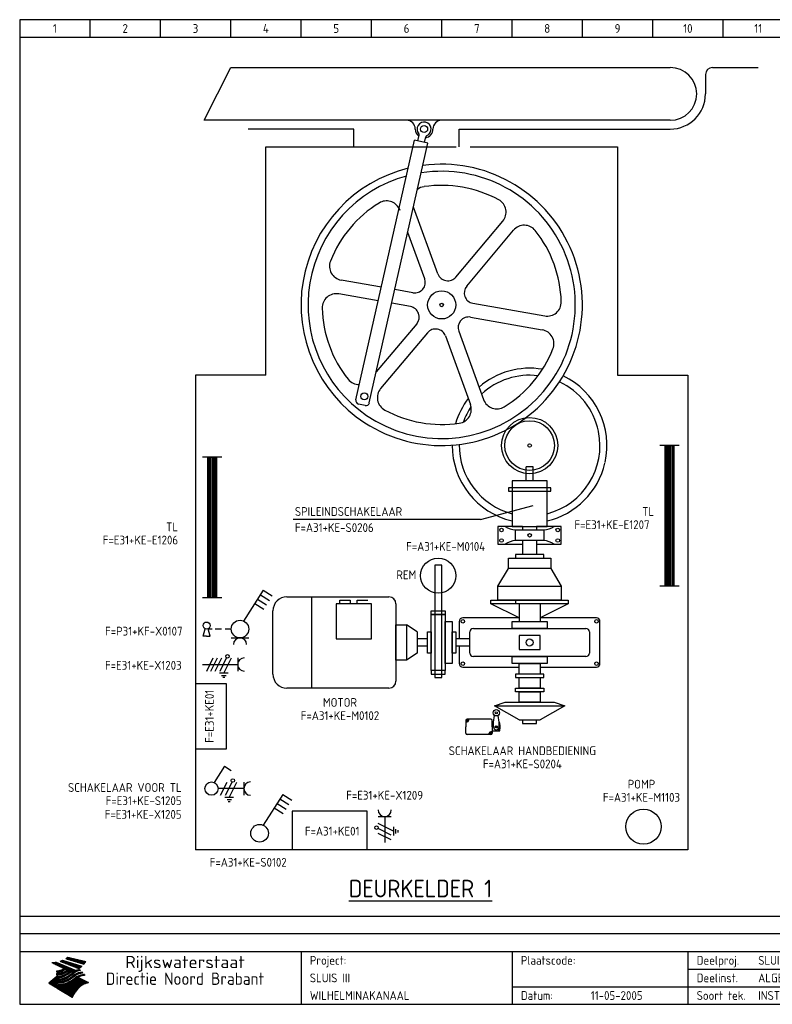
# Model space of a CAD drawing. Extents: x 10 to 411, y 10 to 290.
# Tile 1 of 2: x 10 to 224, y 10 to 290. Entities that reach past the tile are written whole.
import ezdxf
from ezdxf.enums import TextEntityAlignment as Align

# ---------------------------------------------------------------- set-up
doc = ezdxf.new("R2010")
doc.units = 0
doc.header["$MEASUREMENT"] = 0
for name, color, linetype in [('0-25', 7, 'Continuous'), ('0-35', 2, 'Continuous'), ('0-50', 3, 'Continuous'), ('B-25', 7, 'Continuous'), ('B-50', 3, 'Continuous'), ('S-25', 7, 'Continuous')]:
    doc.layers.add(name, color=color, linetype=linetype)
doc.styles.add('ISO', font='iso.shx')
doc.styles.get("Standard").update_dxf_attribs({"font": 'iso.shx'})
doc.styles.add('TXT', font='iso.shx')

# ---------------------------------------------------------------- blocks, each defined once
blk = doc.blocks.new('KADERA3')
at = {"layer": '0-25'}
for p, q in [((30, 285), (30, 290)), ((50, 285), (50, 290)), ((70, 285), (70, 290)), ((90, 285), (90, 290)), ((110, 285), (110, 290)), ((130, 285), (130, 290)), ((150, 285), (150, 290)), ((170, 285), (170, 290)), ((190, 285), (190, 290)), ((210, 285), (210, 290)), ((10, 285), (410, 285)), ((410, 35), (10, 35)), ((410, 30), (10, 30)), ((200, 20), (275, 20)), ((150, 15), (335, 15))]:
    blk.add_line(p, q, dxfattribs=at)
at = {"layer": '0-25', "color": 7}
for p, q in [((21.94, 22.42), (22.53, 22.42)), ((22.06, 22.48), (22.36, 22.48)), ((22.18, 22.53), (27.65, 20.8)), ((22.18, 22.53), (27.65, 20.8)), ((23.14, 22.99), (28.22, 21.46)), ((23.14, 22.99), (28.22, 21.46)), ((23.15, 22.98), (25.33, 22.98)), ((23.23, 23.04), (25.09, 23.04)), ((23.32, 23.1), (24.84, 23.1)), ((23.34, 22.93), (25.57, 22.93)), ((23.4, 23.15), (24.6, 23.15)), ((23.49, 23.21), (24.36, 23.21)), ((23.52, 22.87), (25.81, 22.87)), ((23.57, 23.27), (24.12, 23.27)), ((23.64, 23.32), (23.87, 23.32)), ((23.7, 23.36), (28.82, 22.17)), ((23.7, 23.36), (28.82, 22.17)), ((23.71, 22.82), (26.06, 22.82)), ((23.9, 22.76), (26.3, 22.76)), ((24.09, 22.7), (26.54, 22.7)), ((24.27, 22.65), (26.78, 22.65)), ((24.46, 22.59), (27.03, 22.59)), ((24.65, 22.53), (27.27, 22.53)), ((24.84, 22.48), (27.51, 22.48)), ((25.02, 22.42), (27.75, 22.42)), ((19.1, 21.89), (25.12, 19)), ((19.1, 21.89), (25.12, 19)), ((19.17, 21.86), (20.7, 21.86)), ((19.29, 21.8), (20.83, 21.8)), ((19.4, 21.75), (20.96, 21.75)), ((19.52, 21.69), (21.09, 21.69)), ((19.64, 21.63), (21.22, 21.63)), ((19.74, 21.92), (20.56, 21.92)), ((19.75, 21.58), (21.36, 21.58)), ((19.87, 21.52), (21.49, 21.52)), ((19.99, 21.47), (21.62, 21.47)), ((20.11, 21.41), (21.75, 21.41)), ((20.22, 21.35), (21.88, 21.35)), ((20.25, 21.97), (20.43, 21.97)), ((20.34, 21.3), (22.02, 21.3)), ((20.38, 21.99), (26.02, 19.59)), ((20.38, 21.99), (26.02, 19.59)), ((20.46, 21.24), (22.15, 21.24)), ((20.57, 21.18), (22.28, 21.18)), ((20.69, 21.13), (22.41, 21.13)), ((20.81, 21.07), (22.55, 21.07)), ((20.92, 21.02), (22.68, 21.02)), ((21.04, 20.96), (22.81, 20.96)), ((21.16, 20.9), (22.94, 20.9)), ((21.19, 19.61), (22.35, 19.61)), ((21.27, 20.85), (23.07, 20.85)), ((21.39, 20.79), (23.21, 20.79)), ((21.42, 19.67), (22.47, 19.67)), ((21.47, 22.25), (26.83, 20.19)), ((21.47, 22.25), (26.83, 20.19)), ((21.49, 22.25), (23.07, 22.25)), ((21.51, 20.73), (23.34, 20.73)), ((21.6, 22.2), (23.25, 22.2)), ((21.62, 19.72), (22.59, 19.72)), ((21.63, 20.68), (23.47, 20.68)), ((21.65, 22.31), (22.89, 22.31)), ((21.74, 20.62), (23.6, 20.62)), ((21.75, 22.14), (23.42, 22.14)), ((21.8, 22.37), (22.71, 22.37)), ((21.8, 19.78), (22.69, 19.78)), ((21.86, 20.57), (23.73, 20.57)), ((21.9, 22.08), (23.6, 22.08)), ((21.96, 19.83), (22.79, 19.83)), ((21.98, 20.51), (23.87, 20.51)), ((22.04, 22.03), (23.78, 22.03)), ((22.09, 20.45), (24, 20.45)), ((22.11, 19.89), (22.89, 19.89)), ((22.19, 21.97), (23.96, 21.97)), ((22.21, 20.4), (24.13, 20.4)), ((22.24, 19.95), (22.99, 19.95)), ((22.33, 20.34), (24.26, 20.34)), ((22.34, 21.92), (24.13, 21.92)), ((22.37, 20), (23.08, 20)), ((22.44, 20.28), (24.4, 20.28)), ((22.48, 21.86), (24.31, 21.86)), ((22.49, 20.06), (23.04, 20.06)), ((22.56, 20.23), (24.53, 20.23)), ((22.61, 20.12), (22.93, 20.12)), ((22.63, 21.8), (24.49, 21.8)), ((22.68, 20.17), (24.66, 20.17)), ((22.71, 20.17), (22.82, 20.17)), ((23.11, 20.02), (22.77, 20.2)), ((23.11, 20.02), (22.77, 20.2)), ((22.78, 21.75), (24.67, 21.75)), ((22.79, 20.12), (24.79, 20.12)), ((22.91, 20.06), (24.92, 20.06)), ((22.92, 21.69), (24.85, 21.69)), ((23.03, 20), (25.06, 20)), ((23.07, 21.63), (25.02, 21.63)), ((23.15, 19.95), (25.19, 19.95)), ((23.22, 21.58), (25.2, 21.58)), ((23.26, 19.89), (25.32, 19.89)), ((23.3, 19.61), (23.88, 19.61)), ((23.36, 21.52), (25.38, 21.52)), ((23.38, 19.83), (25.45, 19.83)), ((23.39, 19.67), (23.81, 19.67)), ((23.45, 19.7), (23.58, 19.79)), ((23.45, 19.7), (23.58, 19.79)), ((23.48, 19.72), (23.7, 19.72)), ((23.5, 19.78), (25.58, 19.78)), ((23.51, 21.47), (25.56, 21.47)), ((23.56, 19.78), (23.59, 19.78)), ((23.56, 19.39), (23.9, 19.62)), ((23.56, 19.39), (23.9, 19.62)), ((23.58, 19.79), (23.9, 19.62)), ((23.58, 19.79), (23.9, 19.62)), ((23.61, 19.72), (25.72, 19.72)), ((23.66, 21.41), (25.74, 21.41)), ((23.73, 19.67), (25.85, 19.67)), ((23.8, 21.35), (25.91, 21.35)), ((23.85, 19.61), (25.98, 19.61)), ((23.95, 21.3), (26.09, 21.3)), ((24.09, 21.24), (26.27, 21.24)), ((24.24, 21.18), (26.45, 21.18)), ((24.39, 21.13), (26.62, 21.13)), ((24.53, 21.07), (26.8, 21.07)), ((24.68, 21.02), (26.98, 21.02)), ((24.83, 20.96), (27.16, 20.96)), ((24.97, 20.9), (27.34, 20.9)), ((25.12, 20.85), (27.51, 20.85)), ((25.21, 22.37), (28, 22.37)), ((25.27, 20.79), (27.63, 20.79)), ((25.4, 22.31), (28.24, 22.31)), ((25.41, 20.73), (27.57, 20.73)), ((25.56, 20.68), (27.51, 20.68)), ((25.58, 22.25), (28.48, 22.25)), ((25.71, 20.62), (27.44, 20.62)), ((25.77, 22.2), (28.72, 22.2)), ((25.85, 20.57), (27.37, 20.57)), ((25.96, 22.14), (28.79, 22.14)), ((26, 20.51), (27.29, 20.51)), ((26.06, 19.61), (26.85, 19.61)), ((26.15, 22.08), (28.75, 22.08)), ((26.15, 20.45), (27.22, 20.45)), ((26.21, 19.67), (27.23, 19.67)), ((26.29, 20.4), (27.14, 20.4)), ((26.33, 22.03), (28.71, 22.03)), ((26.44, 20.34), (27.06, 20.34)), ((26.44, 19.72), (27.18, 19.72)), ((26.52, 21.97), (28.66, 21.97)), ((26.59, 20.28), (26.97, 20.28)), ((26.71, 21.92), (28.62, 21.92)), ((26.73, 20.23), (26.89, 20.23)), ((26.9, 21.86), (28.57, 21.86)), ((27.08, 21.8), (28.52, 21.8)), ((27.13, 19.78), (27.25, 19.64)), ((27.13, 19.78), (27.25, 19.64)), ((27.27, 21.75), (28.48, 21.75)), ((27.46, 21.69), (28.43, 21.69)), ((27.65, 21.63), (28.38, 21.63)), ((27.83, 21.58), (28.33, 21.58)), ((28.02, 21.52), (28.28, 21.52)), ((28.21, 21.47), (28.22, 21.47)), ((20.58, 17.88), (18.3, 16)), ((20.58, 17.88), (18.3, 16)), ((19.33, 16.85), (21.07, 16.85)), ((19.4, 16.91), (21.55, 16.91)), ((19.47, 16.97), (21.88, 16.97)), ((19.54, 17.02), (22.13, 17.02)), ((19.61, 17.08), (22.34, 17.08)), ((19.67, 17.13), (20.6, 17.13)), ((19.74, 17.19), (20.6, 17.19)), ((19.81, 17.25), (20.6, 17.25)), ((19.88, 17.3), (20.6, 17.3)), ((19.95, 17.36), (20.6, 17.36)), ((20.01, 17.42), (20.6, 17.42)), ((20.08, 17.47), (20.93, 17.47)), ((20.15, 17.53), (21.26, 17.53)), ((20.22, 17.58), (21.51, 17.58)), ((20.29, 17.64), (21.72, 17.64)), ((20.35, 17.7), (21.9, 17.7)), ((20.42, 17.75), (22.07, 17.75)), ((20.49, 17.81), (22.22, 17.81)), ((20.56, 17.87), (22.36, 17.87)), ((20.6, 19.11), (20.58, 19.51)), ((20.6, 19.11), (20.58, 19.51)), ((20.58, 19.5), (22.09, 19.5)), ((20.58, 19.44), (21.95, 19.44)), ((20.59, 19.38), (21.79, 19.38)), ((20.59, 19.33), (21.62, 19.33)), ((20.59, 19.27), (21.42, 19.27)), ((20.6, 19.22), (21.2, 19.22)), ((20.6, 19.16), (20.93, 19.16)), ((20.6, 19.11), (20.69, 19.12)), ((20.6, 19.11), (20.69, 19.12)), ((20.6, 18.79), (20.77, 18.81)), ((20.6, 18.79), (20.77, 18.81)), ((20.6, 18.29), (20.6, 18.79)), ((20.6, 18.29), (20.6, 18.79)), ((20.6, 18.77), (22.46, 18.77)), ((20.6, 18.71), (22.33, 18.71)), ((20.6, 18.65), (22.19, 18.65)), ((20.6, 18.6), (22.04, 18.6)), ((20.6, 18.54), (21.87, 18.54)), ((20.6, 18.48), (21.68, 18.48)), ((20.6, 18.43), (21.46, 18.43)), ((20.6, 18.37), (21.21, 18.37)), ((20.6, 18.32), (20.87, 18.32)), ((20.6, 18.29), (20.88, 18.32)), ((20.6, 18.29), (20.88, 18.32)), ((20.6, 17.88), (20.86, 17.91)), ((20.6, 17.88), (20.86, 17.91)), ((20.6, 17.43), (20.97, 17.48)), ((20.6, 17.43), (20.97, 17.48)), ((20.6, 17.43), (20.6, 17.09)), ((20.6, 17.43), (20.6, 17.09)), ((20.6, 17.09), (21.26, 17.16)), ((20.6, 17.09), (21.26, 17.16)), ((20.6, 16.8), (21.37, 16.89)), ((20.6, 16.8), (21.37, 16.89)), ((20.6, 16.8), (20.6, 16.45)), ((20.6, 16.8), (20.6, 16.45)), ((20.9, 19.55), (22.23, 19.55)), ((20.9, 18.82), (22.59, 18.82)), ((20.98, 17.92), (22.5, 17.92)), ((21.02, 17.13), (22.53, 17.13)), ((21.32, 18.88), (22.71, 18.88)), ((21.32, 17.98), (22.62, 17.98)), ((21.47, 17.19), (22.7, 17.19)), ((21.59, 18.03), (22.74, 18.03)), ((21.61, 18.93), (22.82, 18.93)), ((21.77, 17.25), (22.85, 17.25)), ((21.8, 18.09), (22.85, 18.09)), ((21.84, 18.99), (22.92, 18.99)), ((21.99, 18.15), (22.95, 18.15)), ((22.01, 17.3), (22.99, 17.3)), ((22.03, 19.05), (23.03, 19.05)), ((22.16, 18.2), (23.05, 18.2)), ((22.21, 19.1), (23.12, 19.1)), ((22.21, 17.36), (23.12, 17.36)), ((22.31, 18.26), (23.15, 18.26)), ((22.36, 19.16), (23.22, 19.16)), ((22.39, 17.42), (23.24, 17.42)), ((22.45, 18.32), (23.24, 18.32)), ((22.51, 19.22), (23.3, 19.22)), ((22.56, 17.47), (23.36, 17.47)), ((22.59, 18.37), (23.33, 18.37)), ((22.64, 19.27), (23.39, 19.27)), ((22.71, 18.43), (23.42, 18.43)), ((22.71, 17.53), (23.47, 17.53)), ((22.77, 19.33), (23.47, 19.33)), ((22.83, 18.48), (23.5, 18.48)), ((22.84, 17.58), (23.57, 17.58)), ((22.89, 19.38), (23.55, 19.38)), ((22.94, 18.54), (23.58, 18.54)), ((22.96, 16.85), (23.86, 16.85)), ((22.97, 17.64), (23.67, 17.64)), ((23, 19.44), (23.63, 19.44)), ((23.04, 18.6), (23.66, 18.6)), ((23.1, 19.5), (23.72, 19.5)), ((23.1, 17.7), (23.77, 17.7)), ((23.12, 16.91), (23.96, 16.91)), ((23.14, 18.65), (23.74, 18.65)), ((23.21, 19.55), (23.8, 19.55)), ((23.21, 17.75), (23.86, 17.75)), ((23.24, 18.71), (23.82, 18.71)), ((23.26, 16.97), (24.05, 16.97)), ((23.32, 17.81), (23.95, 17.81)), ((23.33, 18.77), (23.91, 18.77)), ((23.39, 17.02), (24.14, 17.02)), ((23.42, 18.82), (23.99, 18.82)), ((23.42, 17.87), (24.03, 17.87)), ((23.51, 18.88), (24.07, 18.88)), ((23.52, 17.92), (24.11, 17.92)), ((23.52, 17.08), (24.22, 17.08)), ((23.54, 18.9), (24.3, 19.42)), ((23.54, 18.9), (24.3, 19.42)), ((23.59, 18.93), (24.15, 18.93)), ((23.62, 17.98), (24.2, 17.98)), ((23.63, 17.13), (24.3, 17.13)), ((23.65, 18.59), (24.62, 19.25)), ((23.65, 18.59), (24.62, 19.25)), ((23.67, 18.99), (24.23, 18.99)), ((23.71, 18.03), (24.28, 18.03)), ((23.75, 19.05), (24.32, 19.05)), ((23.75, 17.19), (24.38, 17.19)), ((23.79, 18.09), (24.36, 18.09)), ((23.83, 19.1), (24.4, 19.1)), ((23.85, 17.25), (24.46, 17.25)), ((23.88, 18.15), (24.44, 18.15)), ((23.92, 19.16), (24.48, 19.16)), ((23.94, 18.19), (25.23, 19.07)), ((23.94, 18.19), (25.23, 19.07)), ((23.95, 17.3), (24.55, 17.3)), ((23.96, 19.55), (25.96, 19.55)), ((23.96, 18.2), (24.53, 18.2)), ((24, 19.22), (24.56, 19.22)), ((24.04, 18.26), (24.61, 18.26)), ((24.05, 17.36), (24.63, 17.36)), ((24.06, 17.88), (25.34, 18.76)), ((24.06, 17.88), (25.34, 18.76)), ((24.08, 19.5), (25.88, 19.5)), ((24.08, 19.27), (24.58, 19.27)), ((24.13, 18.32), (24.69, 18.32)), ((24.14, 17.42), (24.71, 17.42)), ((24.16, 19.33), (24.47, 19.33)), ((24.2, 19.44), (25.79, 19.44)), ((24.21, 18.37), (24.77, 18.37)), ((24.23, 17.47), (24.79, 17.47)), ((24.24, 17.48), (25.52, 18.36)), ((24.24, 17.48), (25.52, 18.36)), ((24.25, 19.38), (24.36, 19.38)), ((24.29, 18.43), (24.85, 18.43)), ((24.3, 19.42), (24.62, 19.25)), ((24.3, 19.42), (24.62, 19.25)), ((24.31, 19.38), (25.71, 19.38)), ((24.31, 17.53), (24.87, 17.53)), ((24.35, 17.17), (25.64, 18.05)), ((24.35, 17.17), (25.64, 18.05)), ((24.37, 18.48), (24.94, 18.48)), ((24.39, 17.58), (24.96, 17.58)), ((24.43, 19.33), (25.62, 19.33)), ((24.45, 18.54), (25.02, 18.54)), ((24.47, 17.64), (25.04, 17.64)), ((24.54, 18.6), (25.1, 18.6)), ((24.55, 19.27), (25.54, 19.27)), ((24.56, 17.7), (25.12, 17.7)), ((24.62, 18.65), (25.18, 18.65)), ((24.63, 16.72), (25.91, 17.6)), ((24.63, 16.72), (25.91, 17.6)), ((24.64, 17.75), (25.2, 17.75)), ((24.67, 19.22), (25.45, 19.22)), ((24.7, 18.71), (25.27, 18.71)), ((24.72, 17.81), (25.29, 17.81)), ((24.78, 19.16), (25.37, 19.16)), ((24.78, 18.77), (25.34, 18.77)), ((24.8, 17.87), (25.37, 17.87)), ((24.82, 16.85), (28.23, 16.85)), ((24.87, 18.82), (25.4, 18.82)), ((24.89, 17.92), (25.45, 17.92)), ((24.9, 19.1), (25.28, 19.1)), ((24.9, 16.91), (28.11, 16.91)), ((24.95, 18.88), (25.45, 18.88)), ((24.97, 17.98), (25.53, 17.98)), ((24.99, 16.97), (28, 16.97)), ((25.02, 19.05), (25.2, 19.05)), ((25.03, 18.93), (25.51, 18.93)), ((25.05, 18.03), (25.61, 18.03)), ((25.07, 17.02), (27.89, 17.02)), ((25.11, 18.99), (25.57, 18.99)), ((26.02, 19.59), (25.12, 19)), ((26.02, 19.59), (25.12, 19)), ((25.13, 18.09), (25.68, 18.09)), ((25.15, 17.08), (27.77, 17.08)), ((25.19, 19.05), (25.63, 19.05)), ((25.21, 18.15), (25.75, 18.15)), ((25.23, 17.13), (27.66, 17.13)), ((25.26, 19.1), (25.7, 19.1)), ((25.3, 18.2), (25.82, 18.2)), ((25.31, 17.19), (27.55, 17.19)), ((25.33, 19.16), (25.77, 19.16)), ((25.38, 18.26), (25.89, 18.26)), ((25.39, 19.22), (25.85, 19.22)), ((25.4, 17.25), (27.43, 17.25)), ((25.46, 18.32), (25.97, 18.32)), ((25.47, 19.27), (25.93, 19.27)), ((25.48, 17.3), (27.32, 17.3)), ((25.54, 19.33), (26.03, 19.33)), ((25.54, 18.37), (26.06, 18.37)), ((25.56, 17.36), (27.21, 17.36)), ((25.62, 18.43), (26.14, 18.43)), ((25.63, 19.38), (26.13, 19.38)), ((25.64, 17.42), (27.1, 17.42)), ((25.7, 18.48), (26.24, 18.48)), ((25.72, 19.44), (26.24, 19.44)), ((25.73, 17.47), (26.98, 17.47)), ((25.79, 18.54), (26.34, 18.54)), ((25.81, 17.53), (26.87, 17.53)), ((25.82, 19.5), (26.36, 19.5)), ((25.89, 18.6), (26.46, 18.6)), ((25.89, 17.58), (26.76, 17.58)), ((25.93, 19.55), (26.53, 19.55)), ((25.96, 17.64), (26.64, 17.64)), ((25.99, 18.65), (26.58, 18.65)), ((26.04, 17.7), (26.59, 17.7)), ((26.1, 18.71), (26.72, 18.71)), ((26.12, 17.75), (26.67, 17.75)), ((26.2, 17.81), (26.76, 17.81)), ((26.23, 18.77), (26.89, 18.77)), ((26.29, 17.87), (26.86, 17.87)), ((26.37, 18.82), (27.09, 18.82)), ((26.39, 17.92), (26.97, 17.92)), ((26.49, 17.98), (27.09, 17.98)), ((26.53, 18.88), (27.34, 18.88)), ((26.56, 17.68), (29.54, 16.2)), ((26.56, 17.68), (29.54, 16.2)), ((26.6, 18.03), (27.22, 18.03)), ((26.72, 18.09), (27.38, 18.09)), ((26.73, 18.93), (27.66, 18.93)), ((26.85, 18.15), (27.56, 18.15)), ((26.99, 18.99), (27.9, 18.99)), ((27, 18.2), (27.8, 18.2)), ((27.18, 18.26), (28.13, 18.26)), ((27.26, 19.05), (27.84, 19.05)), ((27.39, 18.32), (28.47, 18.32)), ((27.7, 18.37), (28.49, 18.37)), ((27.78, 19.1), (27.93, 18.96)), ((27.78, 19.1), (27.93, 18.96)), ((28, 18.43), (28.44, 18.43)), ((28.39, 18.48), (28.54, 18.32)), ((28.39, 18.48), (28.54, 18.32)), ((24.94, 11.97), (18.3, 16)), ((24.94, 11.97), (18.3, 16)), ((18.31, 16.01), (20.96, 16.01)), ((18.38, 16.07), (21.46, 16.07)), ((18.38, 15.95), (20.6, 15.95)), ((18.45, 16.12), (21.88, 16.12)), ((18.47, 15.9), (20.6, 15.9)), ((18.52, 16.18), (22.15, 16.18)), ((18.57, 15.84), (20.6, 15.84)), ((18.59, 16.23), (22.38, 16.23)), ((18.65, 16.29), (22.58, 16.29)), ((18.66, 15.78), (20.6, 15.78)), ((18.72, 16.35), (22.75, 16.35)), ((18.75, 15.73), (20.6, 15.73)), ((18.79, 16.4), (22.91, 16.4)), ((18.85, 15.67), (20.6, 15.67)), ((18.86, 16.46), (20.6, 16.46)), ((18.93, 16.52), (20.6, 16.52)), ((18.94, 15.62), (20.6, 15.62)), ((18.99, 16.57), (20.6, 16.57)), ((19.03, 15.56), (27.83, 15.56)), ((19.06, 16.63), (20.6, 16.63)), ((19.12, 15.5), (27.75, 15.5)), ((19.13, 16.68), (20.6, 16.68)), ((19.2, 16.74), (20.6, 16.74)), ((19.22, 15.45), (27.66, 15.45)), ((19.27, 16.8), (20.6, 16.8)), ((19.31, 15.39), (27.58, 15.39)), ((19.4, 15.33), (27.5, 15.33)), ((19.49, 15.28), (27.43, 15.28)), ((19.59, 15.22), (27.36, 15.22)), ((19.68, 15.17), (27.29, 15.17)), ((19.77, 15.11), (27.22, 15.11)), ((19.86, 15.05), (27.15, 15.05)), ((19.96, 15), (27.09, 15)), ((20.05, 14.94), (27.02, 14.94)), ((20.14, 14.88), (26.96, 14.88)), ((20.24, 14.83), (26.9, 14.83)), ((20.33, 14.77), (26.84, 14.77)), ((20.42, 14.72), (26.79, 14.72)), ((20.51, 14.66), (26.73, 14.66)), ((20.6, 16.45), (21.56, 16.56)), ((20.6, 16.45), (21.56, 16.56)), ((20.6, 15.97), (21.67, 16.09)), ((20.6, 15.97), (21.67, 16.09)), ((20.6, 15.97), (20.6, 15.58)), ((20.6, 15.97), (20.6, 15.58)), ((20.6, 15.58), (21.95, 15.73)), ((20.6, 15.58), (21.95, 15.73)), ((20.61, 14.6), (26.68, 14.6)), ((20.7, 16.46), (23.06, 16.46)), ((20.7, 14.55), (26.62, 14.55)), ((20.79, 14.49), (26.57, 14.49)), ((20.88, 14.43), (26.52, 14.43)), ((20.94, 15.62), (27.92, 15.62)), ((20.98, 14.38), (26.47, 14.38)), ((21.07, 14.32), (26.42, 14.32)), ((21.16, 14.27), (26.38, 14.27)), ((21.2, 16.52), (23.2, 16.52)), ((21.25, 14.21), (26.33, 14.21)), ((21.35, 14.15), (26.29, 14.15)), ((21.44, 14.1), (26.24, 14.1)), ((21.45, 15.67), (28.01, 15.67)), ((21.53, 14.04), (26.2, 14.04)), ((21.72, 16.57), (23.32, 16.57)), ((21.96, 15.73), (28.11, 15.73)), ((22.1, 16.63), (23.44, 16.63)), ((22.34, 15.78), (28.21, 15.78)), ((22.38, 16.68), (23.56, 16.68)), ((22.6, 16.74), (23.66, 16.74)), ((22.62, 15.84), (28.33, 15.84)), ((22.79, 16.8), (23.77, 16.8)), ((22.84, 15.9), (28.52, 15.9)), ((23.04, 15.95), (28.71, 15.95)), ((23.21, 16.01), (28.9, 16.01)), ((23.37, 16.07), (29.08, 16.07)), ((23.51, 16.12), (29.27, 16.12)), ((29.41, 16.17), (23.65, 16.17)), ((23.77, 16.23), (29.47, 16.23)), ((23.89, 16.29), (29.36, 16.29)), ((24, 16.35), (29.24, 16.35)), ((24.11, 16.4), (29.13, 16.4)), ((24.21, 16.46), (29.02, 16.46)), ((24.31, 16.52), (28.91, 16.52)), ((24.4, 16.57), (28.79, 16.57)), ((24.49, 16.63), (28.68, 16.63)), ((24.57, 16.68), (28.57, 16.68)), ((24.66, 16.74), (28.45, 16.74)), ((24.74, 16.8), (28.34, 16.8)), ((28.29, 15.83), (29.54, 16.2)), ((28.29, 15.83), (29.54, 16.2)), ((29.54, 16.2), (29.45, 16.17)), ((29.54, 16.2), (29.45, 16.17)), ((29.46, 16.18), (29.47, 16.18)), ((21.63, 13.98), (26.16, 13.98)), ((21.72, 13.93), (26.12, 13.93)), ((21.81, 13.87), (26.08, 13.87)), ((21.9, 13.82), (26.04, 13.82)), ((22, 13.76), (26, 13.76)), ((22.09, 13.7), (25.96, 13.7)), ((22.18, 13.65), (25.93, 13.65)), ((22.27, 13.59), (25.89, 13.59)), ((22.37, 13.53), (25.86, 13.53)), ((22.46, 13.48), (25.82, 13.48)), ((22.55, 13.42), (25.79, 13.42)), ((22.65, 13.37), (25.76, 13.37)), ((22.74, 13.31), (25.73, 13.31)), ((22.83, 13.25), (25.69, 13.25)), ((22.92, 13.2), (25.66, 13.2)), ((23.02, 13.14), (25.63, 13.14)), ((23.11, 13.08), (25.59, 13.08)), ((23.2, 13.03), (25.56, 13.03)), ((23.29, 12.97), (25.53, 12.97)), ((23.39, 12.92), (25.5, 12.92)), ((23.48, 12.86), (25.46, 12.86)), ((23.57, 12.8), (25.43, 12.8)), ((23.66, 12.75), (25.4, 12.75)), ((23.76, 12.69), (25.36, 12.69)), ((23.85, 12.63), (25.33, 12.63)), ((23.94, 12.58), (25.3, 12.58)), ((24.04, 12.52), (25.26, 12.52)), ((24.13, 12.47), (25.23, 12.47)), ((24.22, 12.41), (25.2, 12.41)), ((24.31, 12.35), (25.17, 12.35)), ((24.41, 12.3), (25.13, 12.3)), ((24.5, 12.24), (25.1, 12.24)), ((24.59, 12.18), (25.07, 12.18)), ((24.68, 12.13), (25.03, 12.13)), ((24.78, 12.07), (25, 12.07)), ((24.87, 12.02), (24.97, 12.02)), ((24.94, 11.97), (25.81, 13.45)), ((24.94, 11.97), (25.81, 13.45))]:
    blk.add_line(p, q, dxfattribs=at)
for centre, radius, start, end in [((19.84, 27.26), 5.27, 288.0217, 296.3084), ((19.84, 27.26), 5.27, 288.0217, 296.3084), ((20.49, 27.56), 5.28, 300.0654, 307.393), ((20.49, 27.56), 5.28, 300.0654, 307.393), ((19.15, 29.7), 7.8, 269.6055, 279.0886), ((19.15, 29.7), 7.8, 269.6055, 279.0886), ((19.93, 25.38), 5.91, 276.3402, 298.7463), ((19.93, 25.38), 5.91, 276.3402, 298.7463), ((19.84, 25.09), 6.03, 278.129, 302.868), ((19.84, 25.09), 6.03, 278.129, 302.868), ((20.35, 24.56), 5.76, 274.164, 302.5474), ((20.35, 24.56), 5.76, 274.164, 302.5474), ((27.05, 17.17), 2.63, 107.4286, 133.7799), ((27.05, 17.17), 2.63, 107.4286, 133.7799), ((27.01, 16.84), 2.93, 87.7348, 104.8316), ((27.01, 16.84), 2.93, 87.7348, 104.8316), ((27.37, 15.71), 3.93, 91.7838, 103.2817), ((27.37, 15.71), 3.93, 91.7838, 103.2817), ((24.11, 24.7), 5.26, 301.1147, 312.2814), ((24.11, 24.7), 5.26, 301.1147, 312.2814), ((21.95, 27.32), 8.59, 316.9248, 323.1399), ((21.95, 27.32), 8.59, 316.9248, 323.1399), ((20.21, 23.78), 5.91, 273.6149, 304.3803), ((20.21, 23.78), 5.91, 273.6149, 304.3803), ((20.05, 24.28), 6.02, 277.9472, 305.7139), ((20.05, 24.28), 6.02, 277.9472, 305.7139), ((20.04, 23.49), 6.09, 278.8115, 306.4242), ((20.04, 23.49), 6.09, 278.8115, 306.4242), ((20.53, 23.07), 5.96, 277.0519, 304.973), ((20.53, 23.07), 5.96, 277.0519, 304.973), ((20.72, 22.76), 5.91, 276.3402, 304.3803), ((20.72, 22.76), 5.91, 276.3402, 304.3803), ((21.06, 22.34), 5.81, 274.9043, 303.1745), ((21.06, 22.34), 5.81, 274.9043, 303.1745), ((20.82, 22.06), 6.04, 278.1111, 305.8489), ((20.82, 22.06), 6.04, 278.1111, 305.8489), ((27.45, 16.91), 2.81, 110.4143, 138.7411), ((27.45, 16.91), 2.81, 110.4143, 138.7411), ((27.57, 15.64), 3.4, 98.1566, 126.9045), ((27.57, 15.64), 3.4, 98.1566, 126.9045), ((27.91, 15.54), 3.39, 100.5835, 132.088), ((27.91, 15.54), 3.39, 100.5835, 132.088), ((28.21, 14.74), 3.67, 95.7581, 128.7216), ((28.21, 14.74), 3.67, 95.7581, 128.7216), ((28.4, 15.05), 3.21, 96.3886, 125.0052), ((28.4, 15.05), 3.21, 96.3886, 125.0052), ((27.82, 16.31), 2.8, 90.634, 105.1984), ((27.82, 16.31), 2.8, 90.634, 105.1984), ((28.19, 15.04), 3.93, 93.8342, 103.2817), ((28.19, 15.04), 3.93, 93.8342, 103.2817), ((28.58, 15.69), 2.8, 93.8141, 105.1984), ((28.58, 15.69), 2.8, 93.8141, 105.1984), ((28.95, 14.41), 3.93, 96.0135, 103.2817), ((28.95, 14.41), 3.93, 96.0135, 103.2817), ((21.3, 21.6), 5.91, 276.3402, 304.3803), ((21.3, 21.6), 5.91, 276.3402, 304.3803), ((31.24, 10.26), 6.3, 117.9568, 149.6251), ((31.24, 10.26), 6.3, 117.9568, 149.6251)]:
    blk.add_arc(centre, radius, start, end, dxfattribs=at)
at = {"layer": '0-35'}
for p, q in [((90, 25), (90, 10)), ((150, 25), (150, 10)), ((200, 25), (200, 10))]:
    blk.add_line(p, q, dxfattribs=at)
at = {"layer": '0-50'}
blk.add_line((10, 25), (410, 25), dxfattribs=at)
blk.add_lwpolyline([(10, 10), (410, 10), (410, 290), (10, 290)], close=True, dxfattribs=at)
at = {"layer": '0-25', "style": 'ISO'}
for s, p in [('Project:', (92.5, 22.5)), ('Plaatscode:', (152.5, 22.5)), ('Deelproj.', (202.5, 22.5)), ('Deelinst.', (202.5, 17.5)), ('Datum:', (152.5, 12.5)), ('Soort tek.', (202.5, 12.5))]:
    blk.add_text(s, height=2.5, dxfattribs=at).set_placement(p, align=Align.MIDDLE_LEFT)
for tag, p in [('STR1', (20, 287.5)), ('STR2', (40, 287.5)), ('STR3', (60, 287.5)), ('STR4', (80, 287.5)), ('STR5', (100, 287.5)), ('STR6', (120, 287.5)), ('STR7', (140, 287.5)), ('STR8', (160, 287.5)), ('STR9', (180, 287.5)), ('STR10', (200, 287.5)), ('STR11', (220, 287.5)), ('STR12', (240, 287.5)), ('STR13', (260, 287.5)), ('STR14', (280, 287.5)), ('STR15', (300, 287.5)), ('STR16', (320, 287.5)), ('STR17', (340, 287.5)), ('STR18', (360, 287.5)), ('STR19', (380, 287.5)), ('STR20', (400, 287.5)), ('W', (180, 12.5)), ('Z', (310, 12.5)), ('Y', (327.5, 12.5))]:
    blk.add_attdef(tag, text='', height=2.5, dxfattribs=at).set_placement(p, align=Align.MIDDLE)
for tag, p in [('N', (220, 22.5)), ('B', (92.5, 17.5)), ('P', (220, 17.5)), ('C', (92.5, 12.5)), ('U', (220, 12.5)), ('REV', (295, 12.5))]:
    blk.add_attdef(tag, text='', height=2.5, dxfattribs=at).set_placement(p, align=Align.MIDDLE_LEFT)
at = {"layer": '0-35', "style": 'ISO', "width": 1.182609}
blk.add_text('Rijkswaterstaat', height=3.5, dxfattribs=at).set_placement((40, 20.28), (74, 20.28), align=Align.FIT)
at = {"layer": '0-35', "color": 2, "style": 'ISO', "width": 1.016949}
blk.add_text('Directie Noord Brabant', height=3.5, dxfattribs=at).set_placement((34.5, 15.53), (79.5, 15.53), align=Align.FIT)
at = {"layer": '0-35', "style": 'ISO'}
blk.add_attdef('RNR', text='', height=3.5, dxfattribs=at).set_placement((305, 17.5), align=Align.MIDDLE)
for tag, p in [('X', (178.5, 17.5)), ('FORM', (402.5, 15))]:
    blk.add_attdef(tag, text='', height=3.5, dxfattribs=at).set_placement(p, align=Align.MIDDLE_LEFT)
at = {"layer": '0-50', "style": 'ISO'}
for tag, p in [('M', (342.5, 15)), ('O', (365, 15))]:
    blk.add_attdef(tag, text='', height=5, dxfattribs=at).set_placement(p, align=Align.MIDDLE)
blk.add_attdef('Q', text='', height=5, dxfattribs=at).set_placement((382.5, 15), align=Align.MIDDLE_LEFT)

msp = doc.modelspace()

# ---------------------------------------------------------------- linework, layer by layer
for p, q in [((62.5, 261.39), (70, 276.39)), ((70, 276.39), (195, 276.39)), ((207, 276.39), (220, 276.39)), ((205, 274.39), (205, 268.89)), ((195, 261.39), (62.5, 261.39)), ((105, 258.89), (75, 258.89)), ((105, 253.89), (105, 258.89)), ((135, 253.89), (135, 258.89)), ((135, 258.89), (195, 258.89)), ((105.62, 181.9), (122.29, 255.73)), ((109.42, 181.04), (126.09, 254.87)), ((126.09, 254.87), (122.29, 255.73)), ((123.24, 255.51), (123.61, 257.13)), ((125.14, 255.08), (125.51, 256.7)), ((80, 188.89), (80, 253.89)), ((80, 253.89), (134.13, 253.89)), ((138.13, 253.89), (155, 253.89)), ((155, 253.89), (180, 253.89)), ((180, 253.89), (180, 188.89)), ((117.9, 236.29), (118.07, 235.82)), ((128.92, 217.71), (122, 236.73)), ((134.03, 216.81), (147.36, 232.69)), ((137.1, 214.24), (150.43, 230.12)), ((125.16, 216.34), (120.37, 229.51)), ((112.85, 213.94), (101.4, 215.96)), ((121.82, 212.36), (116.7, 213.26)), ((111.97, 210.04), (100.71, 212.02)), ((121.12, 208.42), (115.82, 209.36)), ((138.88, 209.35), (159.29, 205.75)), ((138.18, 205.41), (158.6, 201.81)), ((122.9, 203.54), (111.41, 189.84)), ((125.97, 200.97), (112.64, 185.08)), ((131.08, 200.07), (138.17, 180.58)), ((134.84, 201.43), (141.93, 181.95)), ((80, 188.89), (60, 188.89)), ((60, 188.89), (60, 53.89)), ((180, 188.89), (200, 188.89)), ((200, 188.89), (200, 53.89)), ((108.23, 180.29), (106.37, 180.71)), ((197.5, 168.89), (192, 168.89)), ((193.5, 168.89), (196, 168.89)), ((193.5, 128.89), (193.5, 168.89)), ((193.8, 168.89), (193.8, 128.89)), ((194.2, 168.89), (194.2, 128.89)), ((194.6, 168.89), (194.6, 128.89)), ((195, 168.89), (195, 128.89)), ((195.4, 168.89), (195.4, 128.89)), ((195.8, 168.89), (195.8, 128.89)), ((196, 168.89), (196, 128.89)), ((67.5, 165.59), (62, 165.59)), ((63.5, 125.59), (63.5, 165.59)), ((63.5, 165.59), (66, 165.59)), ((63.8, 165.59), (63.8, 125.59)), ((64.2, 165.59), (64.2, 125.59)), ((64.6, 165.59), (64.6, 125.59)), ((65, 165.59), (65, 125.59)), ((65.4, 165.59), (65.4, 125.59)), ((65.8, 165.59), (65.8, 125.59)), ((66, 165.59), (66, 125.59)), ((156, 162.89), (154, 162.89)), ((154, 158.89), (154, 162.89)), ((156, 158.89), (156, 162.89)), ((149, 156.89), (149, 155.89)), ((161, 156.89), (149, 156.89)), ((150, 158.89), (150, 145.89)), ((160, 158.89), (150, 158.89)), ((160, 145.89), (160, 158.89)), ((161, 155.89), (161, 156.89)), ((149, 155.89), (161, 155.89)), ((141, 147.89), (156, 151.89)), ((150, 148.89), (150, 146.89)), ((160, 146.89), (160, 148.89)), ((141, 147.89), (87.74, 147.89)), ((146, 145.89), (146, 140.89)), ((153, 145.89), (146, 145.89)), ((150, 145.89), (160, 145.89)), ((153, 145.89), (153, 144.89)), ((164, 145.89), (157, 145.89)), ((157, 145.89), (157, 144.89)), ((164, 140.89), (164, 145.89)), ((151, 144.89), (159, 144.89)), ((151, 141.89), (151, 144.89)), ((159, 144.89), (159, 141.89)), ((146, 140.89), (153, 140.89)), ((159, 141.89), (151, 141.89)), ((153, 141.89), (153, 137.89)), ((157, 141.89), (157, 137.89)), ((157, 140.89), (164, 140.89)), ((159, 137.89), (151, 137.89)), ((151, 137.89), (151, 136.89)), ((159, 136.89), (159, 137.89)), ((130, 134.89), (128, 134.89)), ((128, 134.89), (128, 102.89)), ((130, 102.89), (130, 134.89)), ((149, 136.89), (161, 136.89)), ((149, 133.89), (149, 136.89)), ((151, 136.89), (159, 136.89)), ((161, 136.89), (161, 133.89)), ((146, 128.89), (149, 133.89)), ((161, 133.89), (149, 133.89)), ((161, 133.89), (164, 128.89)), ((146, 128.89), (164, 128.89)), ((146, 124.89), (146, 128.89)), ((164, 128.89), (164, 124.89)), ((197.5, 128.89), (192, 128.89)), ((196, 128.89), (193.5, 128.89)), ((67.5, 125.59), (62, 125.59)), ((66, 125.59), (63.5, 125.59)), ((86, 125.89), (100, 125.89)), ((93, 125.89), (93, 99.89)), ((100, 125.89), (115, 125.89)), ((110, 123.89), (100, 123.89)), ((100, 123.89), (100, 113.89)), ((101, 123.89), (101, 124.89)), ((101, 124.89), (104, 124.89)), ((104, 123.89), (101, 123.89)), ((104, 124.89), (104, 123.89)), ((106, 123.89), (106, 124.89)), ((106, 124.89), (109, 124.89)), ((109, 123.89), (106, 123.89)), ((110, 113.89), (110, 123.89)), ((117, 123.89), (117, 101.89)), ((144, 124.89), (166, 124.89)), ((144, 123.89), (144, 124.89)), ((166, 123.89), (144, 123.89)), ((152, 119.89), (144, 123.89)), ((164, 124.89), (146, 124.89)), ((151, 124.89), (151, 123.89)), ((152, 123.89), (152, 118.89)), ((158, 123.89), (158, 118.89)), ((166, 123.89), (158, 119.89)), ((166, 124.89), (166, 123.89)), ((82, 103.89), (82, 121.89)), ((127, 121.89), (131, 121.89)), ((127, 120.89), (127, 121.89)), ((127, 120.89), (131, 120.89)), ((127, 104.89), (127, 120.89)), ((131, 120.89), (127, 120.89)), ((131, 121.89), (131, 120.89)), ((131, 120.89), (131, 104.89)), ((117, 117.89), (120, 117.89)), ((117, 107.89), (117, 117.89)), ((120, 117.89), (120, 107.89)), ((123, 115.89), (120, 117.89)), ((131, 118.89), (133, 118.89)), ((131, 106.89), (131, 118.89)), ((133, 118.89), (133, 106.89)), ((135, 118.89), (135, 113.89)), ((152, 119.89), (136, 119.89)), ((150, 118.89), (160, 118.89)), ((150, 116.89), (150, 118.89)), ((174, 119.89), (158, 119.89)), ((160, 118.89), (160, 116.89)), ((175, 106.89), (175, 118.89)), ((123, 115.89), (123, 109.89)), ((126, 115.89), (127, 115.89)), ((126, 109.89), (126, 115.89)), ((127, 115.89), (127, 109.89)), ((133, 115.89), (134, 115.89)), ((133, 109.89), (133, 115.89)), ((134, 115.89), (134, 109.89)), ((138, 109.89), (138, 115.89)), ((139, 116.89), (171, 116.89)), ((160, 116.89), (150, 116.89)), ((158, 114.89), (152, 114.89)), ((152, 114.89), (152, 110.89)), ((158, 110.89), (158, 114.89)), ((172, 115.89), (172, 109.89)), ((100, 113.89), (110, 113.89)), ((126, 113.89), (123, 113.89)), ((138, 113.89), (134, 113.89)), ((123, 109.89), (120, 107.89)), ((126, 111.89), (123, 111.89)), ((127, 109.89), (126, 109.89)), ((134, 109.89), (133, 109.89)), ((138, 111.89), (134, 111.89)), ((135, 111.89), (135, 106.89)), ((152, 110.89), (158, 110.89)), ((120, 107.89), (117, 107.89)), ((133, 106.89), (131, 106.89)), ((171, 108.89), (139, 108.89)), ((150, 108.89), (160, 108.89)), ((150, 106.89), (150, 108.89)), ((160, 106.89), (150, 106.89)), ((152, 106.89), (158, 106.89)), ((152, 103.89), (152, 106.89)), ((158, 106.89), (158, 103.89)), ((160, 108.89), (160, 106.89)), ((131, 104.89), (127, 104.89)), ((131, 104.89), (127, 104.89)), ((127, 104.89), (127, 103.89)), ((127, 103.89), (131, 103.89)), ((131, 103.89), (131, 104.89)), ((136, 105.89), (152, 105.89)), ((159, 103.89), (151, 103.89)), ((151, 103.89), (151, 102.89)), ((158, 103.89), (152, 103.89)), ((158, 105.89), (174, 105.89)), ((159, 102.89), (159, 103.89)), ((60, 101.26), (68.68, 101.26)), ((68.68, 101.26), (68.68, 82.55)), ((128, 102.89), (130, 102.89)), ((151, 102.89), (159, 102.89)), ((152, 102.89), (158, 102.89)), ((152, 99.89), (152, 102.89)), ((158, 102.89), (158, 99.89)), ((115, 99.89), (86, 99.89)), ((151, 99.89), (159, 99.89)), ((151, 98.89), (151, 99.89)), ((159, 98.89), (151, 98.89)), ((158, 99.89), (152, 99.89)), ((152, 98.89), (158, 98.89)), ((152, 95.89), (152, 98.89)), ((158, 98.89), (158, 95.89)), ((159, 99.89), (159, 98.89)), ((145, 94.89), (148, 95.89)), ((148, 95.89), (162, 95.89)), ((158, 95.89), (152, 95.89)), ((162, 95.89), (165, 94.89)), ((145, 94.89), (165, 94.89)), ((152, 90.89), (145, 94.89)), ((165, 94.89), (158, 90.89)), ((136.83, 90.7), (136.83, 88.9)), ((136.83, 90.3), (137.23, 90.3)), ((137.33, 90.99), (137.14, 90.42)), ((143.93, 91.1), (137.23, 91.1)), ((137.63, 91.1), (137.63, 90.7)), ((144.33, 88.9), (144.33, 90.7)), ((144.73, 90.1), (144.33, 90.1)), ((144.73, 90.2), (145.04, 92.15)), ((144.73, 88.9), (144.73, 90.2)), ((146.33, 90.2), (146.02, 92.15)), ((146.33, 88.9), (146.33, 90.2)), ((146.53, 90), (146.33, 90)), ((146.33, 89.6), (146.53, 89.6)), ((146.53, 89.6), (146.53, 90)), ((152, 90.89), (158, 90.89)), ((153, 90.89), (153, 89.89)), ((153, 89.89), (157, 89.89)), ((157, 89.89), (157, 90.89)), ((136.83, 87.1), (136.83, 88.9)), ((143.53, 86.7), (143.53, 87.1)), ((143.84, 86.82), (144.03, 87.39)), ((144.33, 87.5), (143.93, 87.5)), ((144.33, 88.9), (144.33, 87.1)), ((146.23, 87.7), (144.33, 87.7)), ((145.7, 88.66), (145.35, 89.14)), ((146.23, 87.7), (146.23, 88.3)), ((146.23, 88.3), (146.53, 88.3)), ((146.23, 88.2), (146.33, 88.2)), ((146.53, 88.2), (146.23, 88.2)), ((146.23, 87.8), (146.53, 87.8)), ((146.53, 89.5), (146.33, 89.5)), ((146.33, 88.2), (146.33, 87.8)), ((146.53, 89.5), (146.53, 88.3)), ((146.53, 87.8), (146.53, 88.2)), ((143.93, 86.7), (137.23, 86.7)), ((68.68, 82.55), (60, 82.55)), ((108.81, 64.97), (87.44, 64.97)), ((87.44, 64.97), (87.44, 53.89)), ((108.81, 53.89), (108.81, 64.97)), ((200, 53.89), (60, 53.89))]:
    msp.add_line(p, q)
for centre, radius in [((125, 258.89), 1), ((130, 208.89), 4), ((130, 208.89), 0.5), ((108, 182.89), 1), ((155, 168.89), 8), ((155, 168.89), 7.07), ((155, 168.89), 0.5), ((147, 144.89), 0.5), ((155, 143.39), 0.5), ((163, 144.89), 0.5), ((147, 141.89), 0.5), ((163, 141.89), 0.5), ((129, 131.89), 5), ((136, 118.89), 0.5), ((174, 118.89), 0.5), ((155, 112.89), 1), ((136, 106.89), 0.5), ((174, 106.89), 0.5), ((145.53, 92.9), 0.9), ((145.53, 92.9), 0.3), ((137.23, 90.7), 0.3), ((143.93, 87.1), 0.3), ((145.53, 88.9), 0.3), ((187.38, 60.53), 5)]:
    msp.add_circle(centre, radius)
for centre, radius, start, end in [((195, 268.89), 7.5, 270, 90), ((207, 274.39), 2, 90, 180), ((195, 268.89), 10, 270, 0), ((120, 258.89), 2.5, 0, 90), ((125, 258.89), 2, 293.481, 221.1415), ((130, 258.89), 2.5, 90, 180), ((125, 258.89), 2.5, 180, 234.341), ((125, 258.89), 2.5, 280.241, 0), ((123.12, 257.24), 0.5, 347.2749, 41.1414), ((126, 256.59), 0.501, 113.4803, 167.2752), ((130, 208.89), 40, 103.7631, 236.881), ((130, 208.89), 40, 236.881, 97.6703), ((130, 208.89), 38, 235.7557, 98.7956), ((130, 208.89), 38, 105.2759, 235.7557), ((125.58, 238.56), 4, 98.463, 128.0077), ((130, 208.89), 34, 61.537, 98.463), ((114.31, 234.46), 4, 26.522, 121.537), ((144.3, 235.26), 4, 320, 61.537), ((130, 208.89), 34, 121.537, 158.4631), ((153.49, 227.55), 4, 38.463, 140), ((130, 208.89), 34, 1.537, 38.463), ((102.09, 219.9), 4, 158.463, 260), ((122.34, 215.32), 3, 260.0001, 20), ((131.74, 218.74), 3, 200.0001, 320), ((139.4, 212.31), 3, 140.0001, 260), ((100.01, 208.08), 4, 80, 181.537), ((130, 208.89), 34, 181.537, 218.463), ((120.6, 205.47), 3, 320.0001, 80), ((159.99, 209.69), 4, 260, 1.537), ((137.66, 202.46), 3, 80.0001, 200), ((128.26, 199.04), 3, 20.0001, 140), ((157.91, 197.87), 4, 338.463, 80), ((130, 208.89), 34, 301.537, 338.463), ((155, 168.89), 22, 80.4455, 130.7977), ((106.51, 190.23), 4, 218.463, 271.1945), ((155, 168.89), 20, 83.1351, 132.9903), ((155, 168.89), 22, 347.3065, 64.3042), ((115.7, 182.51), 4, 140, 241.537), ((155, 168.89), 20, 11.828, 64.9105), ((155, 168.89), 22, 142.472, 163.5653), ((106.59, 181.68), 1, 167.2748, 257.2747), ((108.45, 181.26), 1, 257.2745, 347.2757), ((134.42, 179.21), 4, 278.463, 20), ((155, 168.89), 20, 146.3827, 160.3349), ((145.69, 183.32), 4, 200, 301.537), ((130, 208.89), 34, 241.537, 278.463), ((155, 168.89), 20, 284.4775, 11.5546), ((155, 168.89), 22, 179.7065, 256.8634), ((155, 168.89), 20, 179.1003, 255.5225), ((155, 168.89), 22, 283.1366, 346.8634), ((151.75, 152.14), 7.29, 239.0366, 264.0938), ((158.25, 152.14), 7.29, 275.9066, 300.963), ((151.75, 134.64), 7.29, 95.9061, 120.9637), ((158.25, 134.64), 7.29, 59.0367, 84.0936), ((86, 121.89), 4, 90, 180), ((115, 123.89), 2, 0, 90), ((136, 118.89), 1, 90, 180), ((174, 118.89), 1, 0, 90), ((139, 115.89), 1, 90, 180), ((171, 115.89), 1, 0, 90), ((139, 109.89), 1, 180, 270), ((171, 109.89), 1, 270, 0), ((136, 106.89), 1, 180, 270), ((174, 106.89), 1, 270, 0), ((86, 103.89), 4, 180, 270), ((115, 101.89), 2, 270, 0), ((137.23, 90.7), 0.4, 90, 180), ((137.23, 90.7), 0.4, 270, 0), ((143.93, 90.7), 0.4, 0, 90), ((137.23, 87.1), 0.4, 180, 270), ((143.93, 87.1), 0.4, 90, 180), ((143.93, 87.1), 0.4, 270, 0), ((145.53, 88.9), 0.8, 180, 0)]:
    msp.add_arc(centre, radius, start, end)
at = {"layer": '0-25'}
for p, q in [((61.99, 106.65), (71.99, 106.65)), ((63.17, 104.77), (65.05, 108.52)), ((64.34, 104.77), (66.22, 108.52)), ((65.59, 104.77), (67.46, 108.52)), ((66.97, 104.77), (68.85, 108.52)), ((68.05, 104.15), (70.24, 108.52)), ((71.99, 108.52), (71.99, 104.77)), ((69.3, 104.15), (66.8, 104.15)), ((67.42, 103.52), (68.67, 103.52)), ((68.36, 102.9), (67.74, 102.9)), ((67.12, 69.46), (69, 73.21)), ((68.51, 69.46), (70.38, 73.21)), ((69.58, 68.84), (71.77, 73.21)), ((73.78, 73.21), (73.78, 69.46)), ((73.78, 71.34), (66.39, 71.34)), ((70.83, 68.84), (68.33, 68.84)), ((68.96, 68.21), (70.21, 68.21)), ((69.89, 67.59), (69.27, 67.59)), ((111.91, 63.4), (115.66, 63.4)), ((113.79, 63.4), (113.79, 56.02)), ((116.29, 59.21), (111.91, 61.4)), ((115.66, 58.14), (111.91, 60.01)), ((116.29, 60.46), (116.29, 57.96)), ((116.91, 58.58), (116.91, 59.83)), ((117.54, 59.52), (117.54, 58.9)), ((115.66, 56.75), (111.91, 58.62))]:
    msp.add_line(p, q, dxfattribs=at)
for centre in [(69.07, 108.97), (70.61, 73.66), (111.47, 60.23)]:
    msp.add_circle(centre, 0.5, dxfattribs=at)
for centre, start, end in [((73.86, 106.65), 90, 270), ((75.65, 71.34), 90, 270), ((113.79, 65.28), 180, 0)]:
    msp.add_arc(centre, 1.88, start, end, dxfattribs=at)
at = {"layer": 'S-25', "color": 0, "linetype": 'Continuous'}
for p, q in [((79.27, 127.74), (73.68, 118.99)), ((78.46, 126.48), (80.99, 124.86)), ((79.27, 127.74), (81.8, 126.13)), ((76.85, 123.95), (79.38, 122.33)), ((77.65, 125.21), (80.18, 123.6)), ((62.15, 114.71), (62.74, 116.8)), ((64.15, 114.71), (63.56, 116.8)), ((64.7, 116.71), (63.59, 116.71)), ((67.41, 116.71), (65.58, 116.71)), ((70.15, 116.71), (68.43, 116.71)), ((63.15, 114.71), (62.15, 114.71)), ((63.15, 114.71), (64.15, 114.71)), ((68.27, 77.71), (65.29, 73.05)), ((68.27, 77.71), (70.17, 76.5)), ((84.82, 69.67), (79.24, 60.92)), ((84.01, 68.41), (86.54, 66.79)), ((84.82, 69.67), (87.35, 68.06)), ((82.4, 65.88), (84.93, 64.27)), ((83.21, 67.14), (85.73, 65.53))]:
    msp.add_line(p, q, dxfattribs=at)
at = {"layer": 'S-25'}
msp.add_line((70.15, 114.21), (75.15, 114.21), dxfattribs=at)
at = {"layer": 'S-25', "color": 0, "linetype": 'Continuous'}
for centre, radius in [((63.15, 117.71), 1), ((72.65, 116.71), 2.5), ((64.52, 71.34), 1.88), ((78.21, 58.64), 2.5)]:
    msp.add_circle(centre, radius, dxfattribs=at)
at = {"layer": 'S-25'}
msp.add_arc((72.65, 112.34), 1.88, 0, 180, dxfattribs=at)

# ---------------------------------------------------------------- block references
ref = msp.add_blockref('KADERA3', (0, 0), dxfattribs=at)
ref.add_attrib('B', 'SLUIS III', dxfattribs={"layer": '0-25', "height": 2.5, "style": 'ISO'}).set_placement((92.5, 17.5), align=Align.MIDDLE_LEFT)
ref.add_attrib('C', 'WILHELMINAKANAAL', dxfattribs={"layer": '0-25', "height": 2.5, "style": 'ISO'}).set_placement((92.5, 12.5), align=Align.MIDDLE_LEFT)
ref.add_attrib('N', 'SLUIS', dxfattribs={"layer": '0-25', "height": 2.5, "style": 'ISO'}).set_placement((220, 22.5), align=Align.MIDDLE_LEFT)
ref.add_attrib('P', 'ALGEMEEN', dxfattribs={"layer": '0-25', "height": 2.5, "style": 'ISO'}).set_placement((220, 17.5), align=Align.MIDDLE_LEFT)
ref.add_attrib('U', 'INSTALLATIETEKENING', dxfattribs={"layer": '0-25', "height": 2.5, "style": 'ISO'}).set_placement((220, 12.5), align=Align.MIDDLE_LEFT)
ref.add_attrib('W', '11-05-2005', dxfattribs={"layer": '0-25', "height": 2.5, "style": 'ISO'}).set_placement((179.75, 12.5), align=Align.MIDDLE)
ref.add_attrib('STR1', '1', dxfattribs={"layer": '0-25', "height": 2.5, "style": 'ISO'}).set_placement((20, 287.5), align=Align.MIDDLE)
ref.add_attrib('STR2', '2', dxfattribs={"layer": '0-25', "height": 2.5, "style": 'ISO'}).set_placement((40, 287.5), align=Align.MIDDLE)
ref.add_attrib('STR3', '3', dxfattribs={"layer": '0-25', "height": 2.5, "style": 'ISO'}).set_placement((60, 287.5), align=Align.MIDDLE)
ref.add_attrib('STR4', '4', dxfattribs={"layer": '0-25', "height": 2.5, "style": 'ISO'}).set_placement((80, 287.5), align=Align.MIDDLE)
ref.add_attrib('STR5', '5', dxfattribs={"layer": '0-25', "height": 2.5, "style": 'ISO'}).set_placement((100, 287.5), align=Align.MIDDLE)
ref.add_attrib('STR6', '6', dxfattribs={"layer": '0-25', "height": 2.5, "style": 'ISO'}).set_placement((120, 287.5), align=Align.MIDDLE)
ref.add_attrib('STR7', '7', dxfattribs={"layer": '0-25', "height": 2.5, "style": 'ISO'}).set_placement((140, 287.5), align=Align.MIDDLE)
ref.add_attrib('STR8', '8', dxfattribs={"layer": '0-25', "height": 2.5, "style": 'ISO'}).set_placement((160, 287.5), align=Align.MIDDLE)
ref.add_attrib('STR9', '9', dxfattribs={"layer": '0-25', "height": 2.5, "style": 'ISO'}).set_placement((180, 287.5), align=Align.MIDDLE)
ref.add_attrib('STR10', '10', dxfattribs={"layer": '0-25', "height": 2.5, "style": 'ISO'}).set_placement((200, 287.5), align=Align.MIDDLE)
ref.add_attrib('STR11', '11', dxfattribs={"layer": '0-25', "height": 2.5, "style": 'ISO'}).set_placement((220, 287.5), align=Align.MIDDLE)

# ---------------------------------------------------------------- texts
at = {"layer": 'B-25'}
for s, p in [('SPILEINDSCHAKELAAR', (88.25, 148.89)), ('TL', (187, 148.89)), ('F=A31+KE-S0206', (88.26, 144.31)), ('F=E31+KE-E1207', (167.75, 145.14)), ('F=A31+KE-M0104', (119.89, 138.95)), ('REM', (117.1, 130.89))]:
    msp.add_text(s, height=2.5, dxfattribs=at).set_placement(p)
for s, p in [('TL', (55.02, 144.52)), ('F=E31+KE-E1206', (55.04, 140.77)), ('F=P31+KF-X0107', (56.3, 114.86)), ('F=E31+KE-X1203', (56.05, 105.15)), ('SCHAKELAAR VOOR TL', (56.05, 70.4)), ('F=E31+KE-X1209', (124.7, 68.2)), ('F=E31+KE-S1205', (56.03, 66.65)), ('F=E31+KE-X1205', (56.03, 62.76)), ('F=A31+KE-S0102', (85.93, 49.14))]:
    msp.add_text(s, height=2.5, dxfattribs=at).set_placement(p, align=Align.RIGHT)
msp.add_text('F=E31+KE01', height=2.5, rotation=90, dxfattribs=at).set_placement((65.21, 91.91), align=Align.CENTER)
for s, p in [('MOTOR', (101.07, 94.59)), ('F=A31+KE-M0102', (101.07, 90.84)), ('SCHAKELAAR HANDBEDIENING', (152.94, 80.86)), ('F=A31+KE-S0204', (152.94, 77.11)), ('POMP', (186.8, 71.35)), ('F=A31+KE-M1103', (186.8, 67.6)), ('F=A31+KE01', (98.86, 57.99))]:
    msp.add_text(s, height=2.5, dxfattribs=at).set_placement(p, align=Align.CENTER)
at = {"layer": 'B-50', "style": 'TXT'}
msp.add_text('%%UDEURKELDER 1', height=5, dxfattribs=at).set_placement((103.58, 40.42))

doc.saveas('drawing.dxf')
